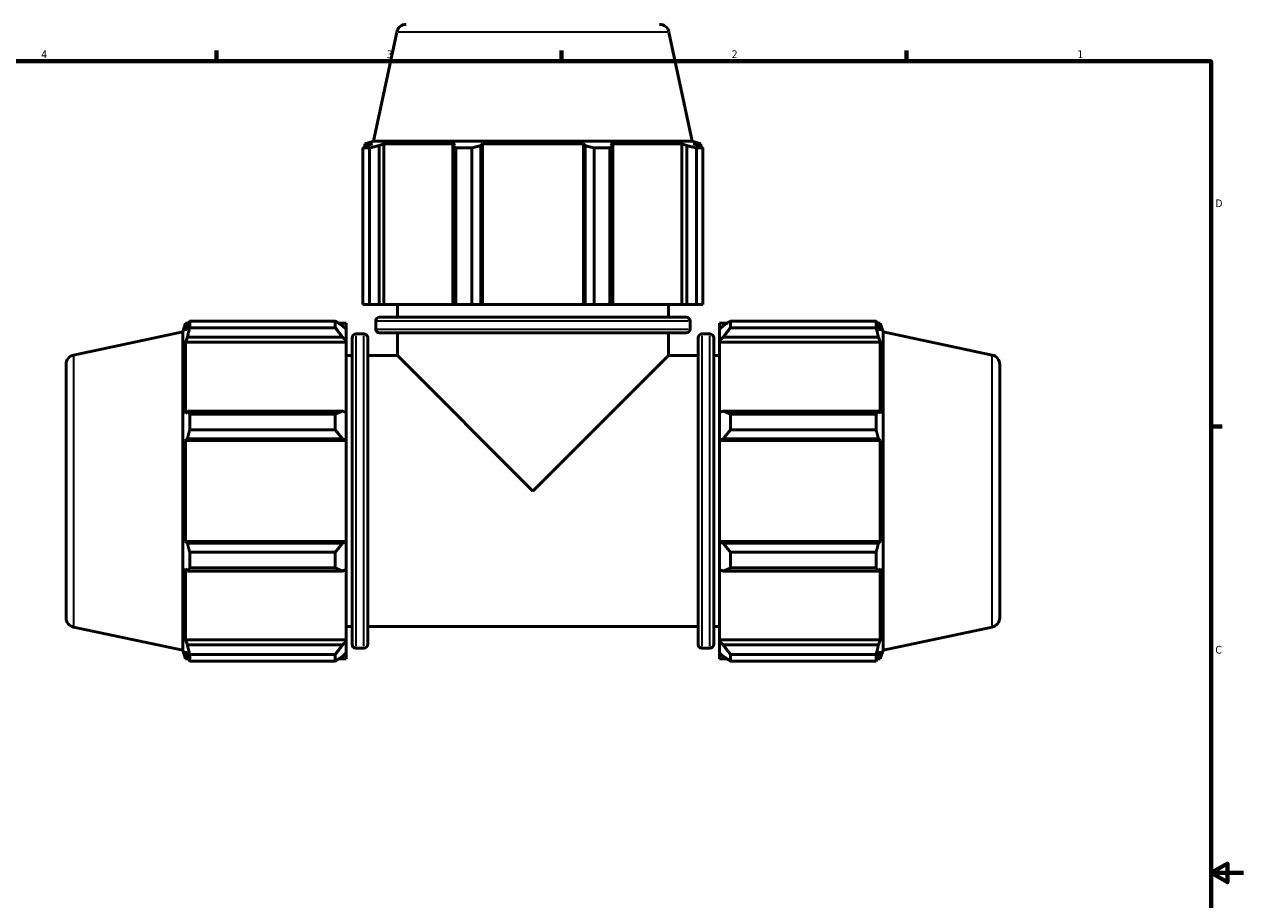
# Model space of a CAD drawing. Header units: inches. Extents: x 0.1 to 65.6, y -23.5 to 46.8.
# Tile 5 of 8: x 18.9 to 33.9, y 10.7 to 21.5. Entities that reach past the tile are written whole.
import ezdxf

# ---------------------------------------------------------------- set-up
doc = ezdxf.new("R2010")
doc.units = ezdxf.units.IN
doc.header["$MEASUREMENT"] = 0
for name, color, linetype, lineweight in [('Border (ANSI)', 7, 'Continuous', 70), ('Visible (ANSI)', 7, 'Continuous', 50), ('Visible Narrow (ANSI)', 7, 'Continuous', 35)]:
    doc.layers.add(name, color=color, linetype=linetype, lineweight=lineweight)
doc.styles.add('Note Text (ANSI)', font='tahoma.ttf')

# ---------------------------------------------------------------- blocks, each defined once
blk = doc.blocks.new('Borders Default Border')
at = {"layer": 'Border (ANSI)'}
for p, q in [((21.25, 21), (21.25, 21.134)), ((25.5, 21), (25.5, 21.134)), ((29.75, 21), (29.75, 21.134)), ((33.5, 16.5), (33.634, 16.5))]:
    blk.add_line(p, q, dxfattribs=at)
at = {"layer": 'Border (ANSI)', "flags": 128}
for points in [[(0.5, 1), (0.5, 21), (33.5, 21), (33.5, 1), (0.5, 1)], [(33.9, 11), (33.5, 11), (33.7, 11.115), (33.7, 10.885), (33.5, 11)]]:
    blk.add_lwpolyline(points, dxfattribs=at)
at = {"layer": 'Border (ANSI)', "color": 5, "true_color": 0x0000ff, "char_height": 0.0945, "attachment_point": 7, "style": 'Note Text (ANSI)'}
for s, insert in [('4', (19.092, 21.04)), ('3', (23.346, 21.038)), ('2', (27.596, 21.04)), ('1', (31.854, 21.04)), ('D', (33.553, 19.203)), ('C', (33.552, 13.701))]:
    blk.add_mtext(s, dxfattribs=dict(at, insert=insert))

msp = doc.modelspace()

# ---------------------------------------------------------------- linework, layer by layer
at = {"layer": 'Visible (ANSI)'}
for p, q in [((23.471, 21.361), (23.185, 20.017)), ((26.823, 21.361), (27.109, 20.017)), ((23.185, 20.017), (23.078, 19.983)), ((23.173, 19.983), (23.078, 19.983)), ((23.078, 19.945), (23.078, 19.983)), ((23.173, 19.983), (23.11, 19.961)), ((27.109, 20.017), (23.185, 20.017)), ((23.252, 19.961), (23.311, 19.983)), ((23.311, 18.005), (23.311, 19.983)), ((24.191, 19.983), (23.311, 19.983)), ((24.191, 19.983), (24.161, 19.961)), ((24.505, 19.961), (24.525, 19.983)), ((24.525, 18.005), (24.525, 19.983)), ((25.769, 19.983), (24.525, 19.983)), ((25.769, 18.005), (25.769, 19.983)), ((25.769, 19.983), (25.789, 19.961)), ((26.133, 19.961), (26.102, 19.983)), ((26.982, 19.983), (26.102, 19.983)), ((26.982, 18.005), (26.982, 19.983)), ((26.982, 19.983), (27.042, 19.961)), ((27.109, 20.017), (27.216, 19.983)), ((27.184, 19.961), (27.12, 19.983)), ((27.216, 19.983), (27.12, 19.983)), ((27.216, 19.945), (27.216, 19.983)), ((23.134, 19.932), (23.053, 19.932)), ((23.053, 18.005), (23.053, 19.932)), ((23.134, 19.932), (23.134, 18.005)), ((23.252, 18.005), (23.252, 19.961)), ((24.161, 19.961), (24.161, 18.005)), ((24.393, 19.932), (24.199, 19.932)), ((24.199, 18.005), (24.199, 19.932)), ((24.393, 19.932), (24.393, 18.005)), ((24.505, 18.005), (24.505, 19.961)), ((25.789, 19.961), (25.789, 18.005)), ((26.094, 19.932), (25.9, 19.932)), ((25.9, 18.005), (25.9, 19.932)), ((26.094, 19.932), (26.094, 18.005)), ((26.133, 18.005), (26.133, 19.961)), ((27.042, 19.961), (27.042, 18.005)), ((27.24, 19.932), (27.16, 19.932)), ((27.16, 18.005), (27.16, 19.932)), ((27.24, 19.932), (27.24, 18.005)), ((23.134, 18.005), (23.053, 18.005)), ((23.134, 18.005), (23.252, 18.005)), ((23.311, 18.005), (23.252, 18.005)), ((23.311, 18.005), (24.161, 18.005)), ((23.478, 17.846), (23.478, 18.005)), ((24.161, 18.005), (24.199, 18.005)), ((24.393, 18.005), (24.199, 18.005)), ((24.393, 18.005), (24.505, 18.005)), ((24.525, 18.005), (24.505, 18.005)), ((24.525, 18.005), (25.769, 18.005)), ((25.789, 18.005), (25.769, 18.005)), ((25.789, 18.005), (25.9, 18.005)), ((26.094, 18.005), (25.9, 18.005)), ((26.094, 18.005), (26.133, 18.005)), ((26.133, 18.005), (26.982, 18.005)), ((26.816, 17.846), (26.816, 18.005)), ((27.042, 18.005), (26.982, 18.005)), ((27.042, 18.005), (27.16, 18.005)), ((27.24, 18.005), (27.16, 18.005)), ((20.834, 17.667), (20.869, 17.774)), ((20.869, 17.774), (20.869, 17.678)), ((20.907, 17.774), (20.869, 17.774)), ((20.891, 17.742), (20.869, 17.678)), ((20.92, 17.799), (22.713, 17.799)), ((20.92, 17.799), (20.92, 17.718)), ((22.713, 17.718), (22.713, 17.799)), ((22.847, 17.774), (22.752, 17.774)), ((22.847, 17.7), (22.802, 17.742)), ((22.847, 17.7), (22.847, 17.774)), ((23.211, 17.701), (23.211, 17.799)), ((23.258, 17.846), (27.035, 17.846)), ((27.083, 17.701), (27.083, 17.799)), ((27.447, 17.774), (27.447, 17.7)), ((27.447, 17.774), (27.542, 17.774)), ((27.491, 17.742), (27.447, 17.7)), ((27.58, 17.799), (27.58, 17.718)), ((27.58, 17.799), (29.374, 17.799)), ((29.374, 17.718), (29.374, 17.799)), ((29.386, 17.774), (29.424, 17.774)), ((29.424, 17.678), (29.403, 17.742)), ((29.424, 17.678), (29.424, 17.774)), ((29.459, 17.667), (29.424, 17.774)), ((19.491, 17.381), (20.834, 17.667)), ((20.834, 17.667), (20.834, 13.743)), ((20.869, 17.54), (20.891, 17.6)), ((20.891, 17.6), (22.802, 17.6)), ((22.713, 17.718), (20.92, 17.718)), ((22.802, 17.6), (22.847, 17.56)), ((22.847, 17.7), (22.847, 17.56)), ((22.92, 13.817), (22.92, 17.593)), ((23.065, 17.641), (22.968, 17.641)), ((23.112, 17.593), (23.112, 13.817)), ((27.035, 17.654), (23.258, 17.654)), ((23.478, 17.374), (23.478, 17.654)), ((26.816, 17.374), (26.816, 17.654)), ((27.182, 13.817), (27.182, 17.593)), ((27.229, 17.641), (27.326, 17.641)), ((27.374, 17.593), (27.374, 13.817)), ((27.447, 17.56), (27.447, 17.7)), ((27.447, 17.56), (27.491, 17.6)), ((27.491, 17.6), (29.403, 17.6)), ((29.374, 17.718), (27.58, 17.718)), ((29.403, 17.6), (29.424, 17.54)), ((29.459, 13.743), (29.459, 17.667)), ((30.803, 17.381), (29.459, 17.667)), ((20.869, 17.54), (20.869, 16.66)), ((22.847, 17.54), (20.869, 17.54)), ((22.847, 17.56), (22.847, 17.54)), ((22.847, 16.671), (22.847, 17.54)), ((27.447, 17.54), (27.447, 17.56)), ((27.447, 17.54), (27.447, 16.671)), ((27.447, 17.54), (29.424, 17.54)), ((29.424, 16.66), (29.424, 17.54)), ((22.92, 17.374), (22.847, 17.374)), ((23.478, 17.374), (23.112, 17.374)), ((23.478, 17.374), (25.147, 15.705)), ((25.147, 15.705), (26.816, 17.374)), ((27.182, 17.374), (26.816, 17.374)), ((27.374, 17.374), (27.447, 17.374)), ((19.397, 14.144), (19.397, 17.265)), ((30.897, 17.265), (30.897, 14.144)), ((20.891, 16.691), (20.869, 16.66)), ((22.802, 16.691), (20.891, 16.691)), ((22.847, 16.671), (22.802, 16.691)), ((22.847, 16.671), (22.847, 16.334)), ((27.491, 16.691), (27.447, 16.671)), ((27.447, 16.334), (27.447, 16.671)), ((29.403, 16.691), (27.491, 16.691)), ((29.424, 16.66), (29.403, 16.691)), ((20.92, 16.653), (22.713, 16.653)), ((20.92, 16.653), (20.92, 16.458)), ((22.713, 16.458), (22.713, 16.653)), ((27.58, 16.653), (27.58, 16.458)), ((27.58, 16.653), (29.374, 16.653)), ((29.374, 16.458), (29.374, 16.653)), ((22.713, 16.458), (20.92, 16.458)), ((29.374, 16.458), (27.58, 16.458)), ((20.869, 16.327), (20.891, 16.347)), ((20.869, 16.327), (20.869, 15.083)), ((22.847, 16.327), (20.869, 16.327)), ((20.891, 16.347), (22.802, 16.347)), ((22.802, 16.347), (22.847, 16.334)), ((22.847, 16.334), (22.847, 16.327)), ((22.847, 15.083), (22.847, 16.327)), ((27.447, 16.334), (27.491, 16.347)), ((27.447, 16.327), (27.447, 16.334)), ((27.447, 16.327), (27.447, 15.083)), ((27.447, 16.327), (29.424, 16.327)), ((27.491, 16.347), (29.403, 16.347)), ((29.403, 16.347), (29.424, 16.327)), ((29.424, 15.083), (29.424, 16.327)), ((20.891, 15.063), (20.869, 15.083)), ((22.847, 15.083), (20.869, 15.083)), ((22.802, 15.063), (20.891, 15.063)), ((22.847, 15.076), (22.802, 15.063)), ((22.847, 15.083), (22.847, 15.076)), ((22.847, 15.076), (22.847, 14.739)), ((27.447, 15.076), (27.447, 15.083)), ((27.447, 15.083), (29.424, 15.083)), ((27.491, 15.063), (27.447, 15.076)), ((27.447, 14.739), (27.447, 15.076)), ((29.403, 15.063), (27.491, 15.063)), ((29.424, 15.083), (29.403, 15.063)), ((20.92, 14.952), (22.713, 14.952)), ((20.92, 14.952), (20.92, 14.757)), ((22.713, 14.757), (22.713, 14.952)), ((27.58, 14.952), (27.58, 14.757)), ((27.58, 14.952), (29.374, 14.952)), ((29.374, 14.757), (29.374, 14.952)), ((20.869, 14.749), (20.869, 13.87)), ((20.869, 14.749), (20.891, 14.719)), ((20.891, 14.719), (22.802, 14.719)), ((22.713, 14.757), (20.92, 14.757)), ((22.802, 14.719), (22.847, 14.739)), ((22.847, 13.87), (22.847, 14.739)), ((27.447, 14.739), (27.491, 14.719)), ((27.447, 14.739), (27.447, 13.87)), ((27.491, 14.719), (29.403, 14.719)), ((29.374, 14.757), (27.58, 14.757)), ((29.403, 14.719), (29.424, 14.749)), ((29.424, 13.87), (29.424, 14.749)), ((19.491, 14.029), (20.834, 13.743)), ((22.92, 14.036), (22.847, 14.036)), ((27.182, 14.036), (23.112, 14.036)), ((27.374, 14.036), (27.447, 14.036)), ((30.803, 14.029), (29.459, 13.743)), ((20.891, 13.81), (20.869, 13.87)), ((22.847, 13.87), (20.869, 13.87)), ((22.847, 13.85), (22.802, 13.81)), ((22.847, 13.87), (22.847, 13.85)), ((22.847, 13.85), (22.847, 13.71)), ((27.447, 13.85), (27.447, 13.87)), ((27.447, 13.87), (29.424, 13.87)), ((27.447, 13.71), (27.447, 13.85)), ((27.491, 13.81), (27.447, 13.85)), ((29.424, 13.87), (29.403, 13.81)), ((20.834, 13.743), (20.869, 13.636)), ((20.869, 13.731), (20.869, 13.636)), ((20.869, 13.731), (20.891, 13.668)), ((22.802, 13.81), (20.891, 13.81)), ((20.92, 13.692), (22.713, 13.692)), ((20.92, 13.692), (20.92, 13.611)), ((22.713, 13.611), (22.713, 13.692)), ((22.802, 13.668), (22.847, 13.71)), ((22.847, 13.636), (22.847, 13.71)), ((23.065, 13.769), (22.968, 13.769)), ((27.229, 13.769), (27.326, 13.769)), ((27.447, 13.71), (27.491, 13.668)), ((27.447, 13.71), (27.447, 13.636)), ((29.403, 13.81), (27.491, 13.81)), ((27.58, 13.692), (27.58, 13.611)), ((27.58, 13.692), (29.374, 13.692)), ((29.374, 13.611), (29.374, 13.692)), ((29.403, 13.668), (29.424, 13.731)), ((29.459, 13.743), (29.424, 13.636)), ((29.424, 13.636), (29.424, 13.731)), ((20.907, 13.636), (20.869, 13.636)), ((22.713, 13.611), (20.92, 13.611)), ((22.847, 13.636), (22.752, 13.636)), ((27.447, 13.636), (27.542, 13.636)), ((29.374, 13.611), (27.58, 13.611)), ((29.386, 13.636), (29.424, 13.636))]:
    msp.add_line(p, q, dxfattribs=at)
for centre, radius, start, end in [((23.586, 21.337), 0.118, 90, 168), ((26.707, 21.337), 0.118, 12, 90), ((23.258, 17.799), 0.0473, 90, 180), ((27.035, 17.799), 0.0473, 0, 90), ((22.968, 17.593), 0.0473, 90, 180), ((23.065, 17.593), 0.0473, 0, 90), ((23.258, 17.701), 0.0473, 180, 270), ((27.035, 17.701), 0.0473, 270, 0), ((27.229, 17.593), 0.0473, 90, 180), ((27.326, 17.593), 0.0473, 0, 90), ((19.515, 17.265), 0.118, 102, 180), ((30.779, 17.265), 0.118, 0, 78), ((19.515, 14.144), 0.118, 180, 258), ((30.779, 14.144), 0.118, 282, 0), ((22.968, 13.817), 0.0473, 180, 270), ((23.065, 13.817), 0.0473, 270, 0), ((27.229, 13.817), 0.0473, 180, 270), ((27.326, 13.817), 0.0473, 270, 0)]:
    msp.add_arc(centre, radius, start, end, dxfattribs=at)
for points, weights in [([(23.053, 19.932), (23.082, 19.947), (23.11, 19.961)], [1, 1.00132199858, 1.00182725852]), ([(23.252, 19.961), (23.194, 19.947), (23.134, 19.932)], [1.00182725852, 1.00132199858, 1]), ([(24.199, 19.932), (24.179, 19.947), (24.161, 19.961)], [1, 1.00132199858, 1.00182725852]), ([(24.505, 19.961), (24.45, 19.947), (24.393, 19.932)], [1.00182725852, 1.00132199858, 1]), ([(25.9, 19.932), (25.844, 19.947), (25.789, 19.961)], [1, 1.00132199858, 1.00182725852]), ([(26.133, 19.961), (26.114, 19.947), (26.094, 19.932)], [1.00182725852, 1.00132199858, 1]), ([(27.16, 19.932), (27.1, 19.947), (27.042, 19.961)], [1, 1.00132199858, 1.00182725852]), ([(27.184, 19.961), (27.212, 19.947), (27.24, 19.932)], [1.00182725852, 1.00132199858, 1]), ([(20.891, 17.742), (20.905, 17.77), (20.92, 17.799)], [1.00182725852, 1.00132199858, 1]), ([(22.802, 17.742), (22.76, 17.77), (22.713, 17.799)], [1.00575734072, 1.01099689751, 1.01543414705]), ([(27.58, 17.799), (27.534, 17.77), (27.491, 17.742)], [1.01543414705, 1.01099689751, 1.00575734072]), ([(29.374, 17.799), (29.389, 17.77), (29.403, 17.742)], [1, 1.00132199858, 1.00182725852]), ([(20.92, 17.718), (20.905, 17.658), (20.891, 17.6)], [1, 1.00132199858, 1.00182725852]), ([(22.713, 17.718), (22.76, 17.658), (22.802, 17.6)], [1.01543414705, 1.01099689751, 1.00575734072]), ([(27.491, 17.6), (27.534, 17.658), (27.58, 17.718)], [1.00575734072, 1.01099689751, 1.01543414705]), ([(29.403, 17.6), (29.389, 17.658), (29.374, 17.718)], [1.00182725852, 1.00132199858, 1]), ([(20.891, 16.691), (20.905, 16.672), (20.92, 16.653)], [1.00182725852, 1.00132199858, 1]), ([(22.802, 16.691), (22.76, 16.672), (22.713, 16.653)], [1.00575734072, 1.01099689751, 1.01543414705]), ([(27.58, 16.653), (27.534, 16.672), (27.491, 16.691)], [1.01543414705, 1.01099689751, 1.00575734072]), ([(29.374, 16.653), (29.389, 16.672), (29.403, 16.691)], [1, 1.00132199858, 1.00182725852]), ([(20.92, 16.458), (20.905, 16.402), (20.891, 16.347)], [1, 1.00132199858, 1.00182725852]), ([(22.713, 16.458), (22.76, 16.402), (22.802, 16.347)], [1.01543414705, 1.01099689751, 1.00575734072]), ([(27.491, 16.347), (27.534, 16.402), (27.58, 16.458)], [1.00575734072, 1.01099689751, 1.01543414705]), ([(29.403, 16.347), (29.389, 16.402), (29.374, 16.458)], [1.00182725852, 1.00132199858, 1]), ([(20.891, 15.063), (20.905, 15.008), (20.92, 14.952)], [1.00182725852, 1.00132199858, 1]), ([(22.802, 15.063), (22.76, 15.008), (22.713, 14.952)], [1.00575734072, 1.01099689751, 1.01543414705]), ([(27.58, 14.952), (27.534, 15.008), (27.491, 15.063)], [1.01543414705, 1.01099689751, 1.00575734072]), ([(29.374, 14.952), (29.389, 15.008), (29.403, 15.063)], [1, 1.00132199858, 1.00182725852]), ([(20.92, 14.757), (20.905, 14.738), (20.891, 14.719)], [1, 1.00132199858, 1.00182725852]), ([(22.713, 14.757), (22.76, 14.738), (22.802, 14.719)], [1.01543414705, 1.01099689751, 1.00575734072]), ([(27.491, 14.719), (27.534, 14.738), (27.58, 14.757)], [1.00575734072, 1.01099689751, 1.01543414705]), ([(29.403, 14.719), (29.389, 14.738), (29.374, 14.757)], [1.00182725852, 1.00132199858, 1]), ([(20.891, 13.81), (20.905, 13.752), (20.92, 13.692)], [1.00182725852, 1.00132199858, 1]), ([(20.92, 13.611), (20.905, 13.64), (20.891, 13.668)], [1, 1.00132199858, 1.00182725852]), ([(22.802, 13.81), (22.76, 13.752), (22.713, 13.692)], [1.00575734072, 1.01099689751, 1.01543414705]), ([(22.713, 13.611), (22.76, 13.64), (22.802, 13.668)], [1.01543414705, 1.01099689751, 1.00575734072]), ([(27.58, 13.692), (27.534, 13.752), (27.491, 13.81)], [1.01543414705, 1.01099689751, 1.00575734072]), ([(27.491, 13.668), (27.534, 13.64), (27.58, 13.611)], [1.00575734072, 1.01099689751, 1.01543414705]), ([(29.374, 13.692), (29.389, 13.752), (29.403, 13.81)], [1, 1.00132199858, 1.00182725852]), ([(29.403, 13.668), (29.389, 13.64), (29.374, 13.611)], [1.00182725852, 1.00132199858, 1])]:
    msp.add_rational_spline(points, weights, degree=2, dxfattribs=at)
at = {"layer": 'Visible Narrow (ANSI)'}
for p, q in [((26.802, 21.361), (23.491, 21.361)), ((27.059, 17.799), (23.235, 17.799)), ((22.968, 17.617), (22.968, 13.793)), ((23.065, 13.793), (23.065, 17.617)), ((23.235, 17.701), (27.059, 17.701)), ((27.229, 17.617), (27.229, 13.793)), ((27.326, 13.793), (27.326, 17.617)), ((19.491, 17.361), (19.491, 14.049)), ((30.803, 14.049), (30.803, 17.361))]:
    msp.add_line(p, q, dxfattribs=at)

# ---------------------------------------------------------------- block references
msp.add_blockref('Borders Default Border', (0, 0))

doc.saveas('drawing.dxf')
